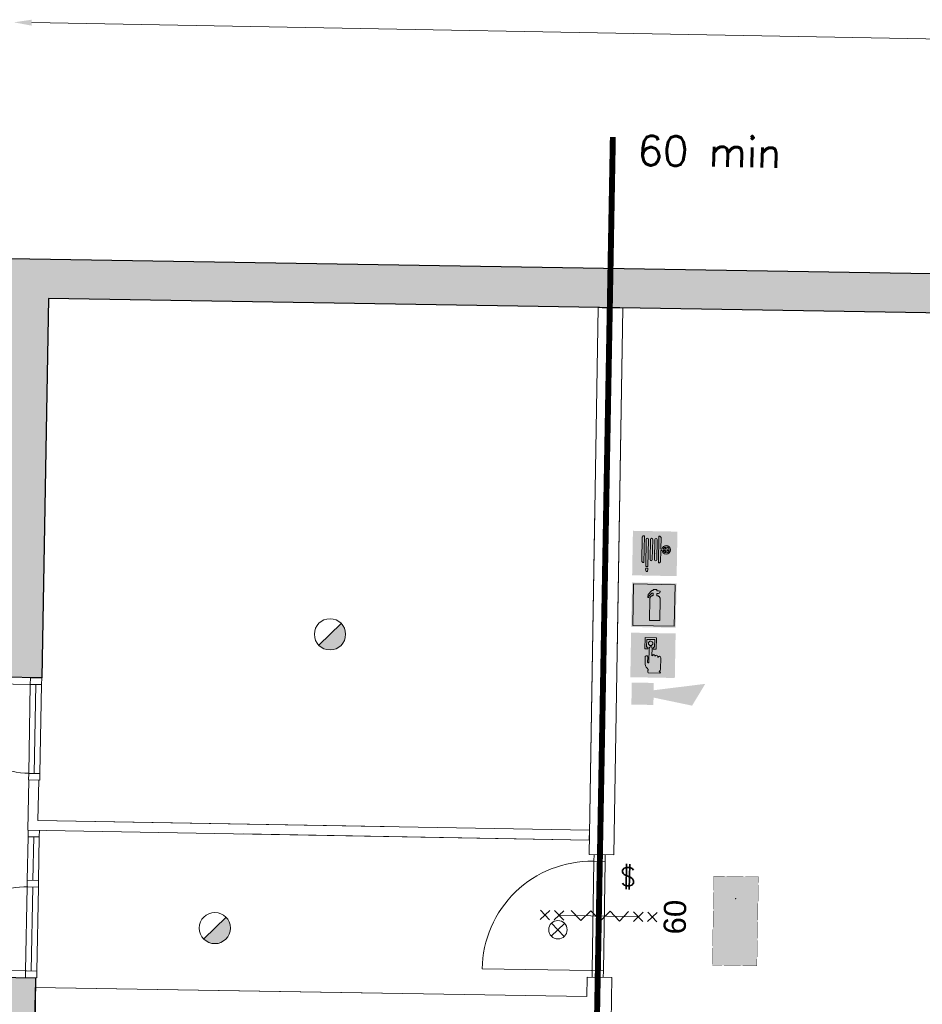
# Model space of a CAD drawing. Header units: millimetres. Extents: x -13022 to 1371524, y -38729 to 632593.
# Tile 229 of 256: x 1037166 to 1046289, y 12167 to 22120. Entities that reach past the tile are written whole.
import ezdxf

# ---------------------------------------------------------------- set-up
doc = ezdxf.new("R2010")
doc.units = ezdxf.units.MM
doc.header["$LTSCALE"] = 35
doc.set_wipeout_variables(frame=1)
doc.linetypes.add('AI9-LType1', pattern=[1.69333, 0.846665, -0.846665])
doc.linetypes.add('DASHED', pattern=[200, 100, -100])
for name, color, linetype, lineweight in [('A OPMER', 10, 'Continuous', 50), ('Al65----_beveiliging-inst', 92, 'Continuous', 9), ('B95 tekst', 7, 'Continuous', 25), ('brandveiligheid voorzieningen', 10, 'Continuous', 9)]:
    doc.layers.add(name, color=color, linetype=linetype, lineweight=lineweight)
for name, color, linetype in [('LAYER102', 1, 'Continuous'), ('LAYER111', 7, 'Continuous'), ('LAYER28', 7, 'Continuous'), ('LAYER30', 7, 'Continuous'), ('LAYER31', 7, 'Continuous'), ('LAYER32', 1, 'Continuous')]:
    doc.layers.add(name, color=color, linetype=linetype)
doc.styles.add('Algemeen', font='simplex.shx', dxfattribs={"height": 2.5})
doc.styles.get("Standard").update_dxf_attribs({"font": 'simplex.shx'})
doc.dimstyles.new('~R----C~', dxfattribs={"dimtxt": 162, "dimasz": 180, "dimexe": 0.18, "dimexo": 0.0625, "dimgap": 16.2, "dimtad": 1, "dimdec": 0, "dimzin": 0, "dimdsep": 46, "dimtxsty": 'Standard', "dimcen": 0.09, "dimse1": 1, "dimse2": 1, "dimclrd": 7, "dimadec": 0, "dimazin": 0, "dimtfac": 1, "dimtdec": 4, "dimtmove": 0, "dimatfit": 3, "dimfxl": 1, "dimtolj": 1, "dimtzin": 0, "dimlwd": 13, "dimarcsym": 0})

# ---------------------------------------------------------------- blocks, each defined once
blk = doc.blocks.new('*D141')
at = {"layer": 'Defpoints', "color": 0, "linetype": 'Continuous', "transparency": 16777216}
for p in [(1008300, 20881.2), (1084428.7, 19510.7), (1083437.1, 18951.9)]:
    blk.add_point(p, dxfattribs=at)
at = {"layer": 'LAYER102', "color": 7, "linetype": 'Continuous', "lineweight": 13, "transparency": 16777216}
blk.add_line((1084421.5, 19114.2), (1084425.4, 19330.7), dxfattribs=at)
at = {"layer": 'LAYER102', "color": 7, "linetype": 'Continuous', "transparency": 16777216}
for points in [[(1084395.4, 19331.3), (1084455.4, 19330.2), (1084428.7, 19510.7)], [(1084391.5, 19114.7), (1084451.5, 19113.6), (1084418.3, 18934.2)]]:
    blk.add_solid(points, dxfattribs=at)
at = {"layer": 'LAYER102', "color": 0, "linetype": 'Continuous', "transparency": 16777216, "insert": (1084326.3, 19224.2), "char_height": 162, "attachment_point": 5, "rotation": 88.96863}
blk.add_mtext('\\A1;577', dxfattribs=at)
blk = doc.blocks.new('*D148')
at = {"layer": 'Defpoints', "color": 0, "linetype": 'Continuous', "transparency": 16777216}
for p in [(1083478.7, 21258.7), (1037064.3, 19707), (1083437.1, 18951.9)]:
    blk.add_point(p, dxfattribs=at)
at = {"layer": 'LAYER102', "color": 7, "linetype": 'Continuous', "lineweight": 13, "transparency": 16777216}
blk.add_line((1037287.3, 22090.2), (1083298.7, 21261.9), dxfattribs=at)
at = {"layer": 'LAYER102', "color": 7, "linetype": 'Continuous', "transparency": 16777216}
for points in [[(1037287.8, 22120.2), (1037286.7, 22060.2), (1037107.3, 22093.5)], [(1083299.2, 21291.9), (1083298.2, 21231.9), (1083478.7, 21258.7)]]:
    blk.add_solid(points, dxfattribs=at)
at = {"layer": 'LAYER102', "color": 0, "linetype": 'Continuous', "transparency": 16777216, "insert": (1060294.7, 21773.2), "char_height": 162, "attachment_point": 5, "rotation": 358.96863}
blk.add_mtext('\\A1;46379', dxfattribs=at)
blk = doc.blocks.new('Brandmelder')
at = {"layer": 'brandveiligheid voorzieningen'}
blk.add_hatch(color=256, dxfattribs=at).paths.add_polyline_path([(76.62, -89.8, 0.198912), (75.85, -87.94), (72.13, -91.66, 0.668179)])
blk.add_line((72.13, -91.66), (75.85, -87.94), dxfattribs=at)
blk.add_circle((73.99, -89.8), 2.63, dxfattribs=at)
blk = doc.blocks.new('Signaalgever (akoestisch)')
at = {"layer": 'Al65----_beveiliging-inst', "color": 10, "linetype": 'Continuous'}
for points in [[(3.71, 0), (3.71, 3.71), (0, 0), (0, 3.71)], [(10.23, 0), (12.38, 3.71), (3.71, 1.24), (3.71, 2.48)]]:
    blk.add_solid(points, dxfattribs=at)
blk = doc.blocks.new('Panieksluiting')
at = {"layer": 'brandveiligheid voorzieningen', "lineweight": 0, "style": 'Algemeen'}
blk.add_text('$', height=3.09, dxfattribs=at).set_placement((158.43, -91.61))
blk = doc.blocks.new('Nevenindicator')
at = {"layer": 'Al65----_beveiliging-inst', "color": 92, "ltscale": 0.7}
for p, q in [((159.19, -81.94), (161.37, -79.75)), ((159.19, -79.75), (161.37, -81.94))]:
    blk.add_line(p, q, dxfattribs=at)
blk.add_circle((160.28, -80.84), 1.55, dxfattribs=at)
blk = doc.blocks.new('Handbrandblusser')
at = {"ltscale": 0.1}
h = blk.add_hatch(color=10, dxfattribs=at)
h.paths.add_polyline_path([(15.59, 7.19), (8.59, 7.19), (8.59, 0.19), (15.59, 0.19)])
h.paths.add_polyline_path([(11.41, 1.1), (13.13, 1.1), (13.13, 4.76), (13.13, 4.79), (13.12, 4.84), (13.11, 4.88), (13.09, 4.95), (13.06, 5), (13.03, 5.06), (12.99, 5.11), (12.95, 5.14), (12.92, 5.17), (12.85, 5.21), (12.8, 5.24), (12.76, 5.26), (12.7, 5.28), (12.64, 5.29), (12.6, 5.29), (12.54, 5.29), (12.54, 5.67), (12.81, 5.67), (13.08, 5.75), (13.08, 6.04), (12.82, 6.12), (12.54, 6.12), (12.54, 6.32), (11.94, 6.32), (11.94, 6.13), (11.75, 6.13), (11.72, 6.12), (11.68, 6.1), (11.64, 6.08), (11.59, 6.04), (11.53, 5.96), (11.44, 5.86), (11.31, 5.71), (11.15, 5.54), (11.13, 5.49), (11.11, 5.46), (11.1, 5.42), (11.09, 5.39), (11.09, 5.35), (11.08, 5.32), (11.08, 5.28), (11.08, 5.25), (11.07, 5.18), (11.07, 5.13), (11.07, 5.07), (11.07, 4.98), (11.24, 4.98), (11.26, 5.23), (11.71, 5.7), (11.94, 5.7), (11.94, 5.31), (11.92, 5.3), (11.89, 5.3), (11.85, 5.3), (11.81, 5.28), (11.76, 5.27), (11.72, 5.25), (11.69, 5.24), (11.66, 5.22), (11.63, 5.2), (11.6, 5.17), (11.58, 5.15), (11.56, 5.13), (11.53, 5.11), (11.51, 5.08), (11.5, 5.06), (11.49, 5.04), (11.47, 5.02), (11.46, 4.99), (11.45, 4.97), (11.44, 4.94), (11.43, 4.91), (11.42, 4.88), (11.41, 4.84), (11.41, 4.8), (11.41, 4.77)], flags=16)
at = {"layer": 'brandveiligheid voorzieningen', "ltscale": 0.1, "true_color": 0xffffff}
blk.add_hatch(color=7, dxfattribs=at).paths.add_polyline_path([(13.13, 4.76), (13.13, 4.79), (13.12, 4.84), (13.11, 4.88), (13.09, 4.95), (13.06, 5), (13.03, 5.06), (12.99, 5.11), (12.95, 5.14), (12.92, 5.17), (12.85, 5.21), (12.8, 5.24), (12.76, 5.26), (12.7, 5.28), (12.64, 5.29), (12.6, 5.29), (12.54, 5.29), (12.54, 5.67), (12.81, 5.67), (13.08, 5.75), (13.08, 6.04), (12.82, 6.12), (12.54, 6.12), (12.54, 6.32), (11.94, 6.32), (11.94, 6.13), (11.75, 6.13), (11.72, 6.12), (11.68, 6.1), (11.64, 6.08), (11.59, 6.04), (11.53, 5.96), (11.44, 5.86), (11.31, 5.71), (11.15, 5.54), (11.13, 5.49), (11.11, 5.46), (11.1, 5.42), (11.09, 5.39), (11.09, 5.35), (11.08, 5.32), (11.08, 5.28), (11.08, 5.25), (11.07, 5.18), (11.07, 5.13), (11.07, 5.07), (11.07, 4.98), (11.24, 4.98), (11.26, 5.23), (11.71, 5.7), (11.94, 5.7), (11.94, 5.31), (11.92, 5.3), (11.89, 5.3), (11.85, 5.3), (11.81, 5.28), (11.76, 5.27), (11.72, 5.25), (11.69, 5.24), (11.66, 5.22), (11.63, 5.2), (11.6, 5.17), (11.58, 5.15), (11.56, 5.13), (11.53, 5.11), (11.51, 5.08), (11.5, 5.06), (11.49, 5.04), (11.47, 5.02), (11.46, 4.99), (11.45, 4.97), (11.44, 4.94), (11.43, 4.91), (11.42, 4.88), (11.41, 4.84), (11.41, 4.8), (11.41, 4.77), (11.41, 1.1), (13.13, 1.1)])
at = {"color": 10, "lineweight": 5, "ltscale": 0.1}
blk.add_lwpolyline([(11.41, 1.1), (11.41, 4.77), (11.41, 4.8), (11.41, 4.84), (11.42, 4.88), (11.43, 4.91), (11.44, 4.94), (11.45, 4.97), (11.46, 4.99), (11.47, 5.02), (11.49, 5.04), (11.5, 5.06), (11.51, 5.08), (11.53, 5.11), (11.56, 5.13), (11.58, 5.15), (11.6, 5.17), (11.63, 5.2), (11.66, 5.22), (11.69, 5.24), (11.72, 5.25), (11.76, 5.27), (11.81, 5.28), (11.85, 5.3), (11.89, 5.3), (11.92, 5.3), (11.94, 5.31), (11.94, 5.7), (11.71, 5.7), (11.26, 5.23), (11.24, 4.98), (11.07, 4.98), (11.07, 5.07), (11.07, 5.13), (11.07, 5.18), (11.08, 5.25), (11.08, 5.28), (11.08, 5.32), (11.09, 5.35), (11.09, 5.39), (11.1, 5.42), (11.11, 5.46), (11.13, 5.49), (11.15, 5.54), (11.31, 5.71), (11.44, 5.86), (11.53, 5.96), (11.59, 6.04), (11.64, 6.08), (11.68, 6.1), (11.72, 6.12), (11.75, 6.13), (11.94, 6.13), (11.94, 6.32), (12.54, 6.32), (12.54, 6.12), (12.82, 6.12), (13.08, 6.04), (13.08, 5.75), (12.81, 5.67), (12.54, 5.67), (12.54, 5.29), (12.6, 5.29), (12.64, 5.29), (12.7, 5.28), (12.76, 5.26), (12.8, 5.24), (12.85, 5.21), (12.92, 5.17), (12.95, 5.14), (12.99, 5.11), (13.03, 5.06), (13.06, 5), (13.09, 4.95), (13.11, 4.88), (13.12, 4.84), (13.13, 4.79), (13.13, 4.76), (13.13, 1.1), (11.41, 1.1)], dxfattribs=at)
at = {"layer": 'Al65----_beveiliging-inst', "color": 7, "true_color": 0xffffff}
blk.add_solid([(8.34, -0.06), (15.84, -0.06), (8.34, 7.44), (15.84, 7.44)], dxfattribs=at)
at = {"layer": 'brandveiligheid voorzieningen', "color": 10, "ltscale": 0.1}
blk.add_lwpolyline([(8.59, 0.19), (15.59, 0.19), (15.59, 7.19), (8.59, 7.19)], close=True, dxfattribs=at)
blk = doc.blocks.new('Brandslanghaspel')
at = {"layer": 'brandveiligheid voorzieningen', "true_color": 0xffffff}
h = blk.add_hatch(color=7, dxfattribs=at)
h.paths.add_polyline_path([(-1.8131, 2.183), (-1.9809, 2.183), (-2.1753, 2.364), (-2.1753, 6.484), (-1.9926, 6.664), (-1.8131, 6.664)])
edge = h.paths.add_edge_path()
edge.add_arc((0.1717, 6.0972), 0.1929, 92.01096, 177.98904)
edge.add_line((-0.0211, 6.104), (-0.0214, 6.104))
edge.add_line((-0.0214, 6.104), (-0.0214, 2.702))
edge.add_line((-0.0214, 2.702), (-0.0211, 2.702))
edge.add_arc((0.1723, 2.7114), 0.1936, 182.797634, 267.821774)
edge.add_arc((0.1573, 2.7114), 0.1935, 272.254329, 357.218746)
edge.add_line((0.3506, 2.702), (0.3515, 2.702))
edge.add_line((0.3515, 2.702), (0.3515, 6.104))
edge.add_line((0.3515, 6.104), (0.3506, 6.104))
edge.add_arc((0.1577, 6.0971), 0.193, 2.044103, 87.86341)
edge = h.paths.add_edge_path()
edge.add_arc((-0.5787, 6.0971), 0.1931, 92.060571, 177.939429)
edge.add_line((-0.7716, 6.104), (-0.772, 6.104))
edge.add_line((-0.772, 6.104), (-0.772, 2.702))
edge.add_line((-0.772, 2.702), (-0.7716, 2.702))
edge.add_arc((-0.5779, 2.7118), 0.194, 182.897198, 267.72221)
edge.add_arc((-0.5933, 2.7119), 0.194, 272.272353, 357.077445)
edge.add_line((-0.3995, 2.702), (-0.3992, 2.702))
edge.add_line((-0.3992, 2.702), (-0.3992, 6.104))
edge.add_line((-0.3992, 6.104), (-0.3995, 6.104))
edge.add_arc((-0.5926, 6.0969), 0.1933, 2.115671, 87.915125)
edge = h.paths.add_edge_path()
edge.add_arc((-1.2963, 6.0968), 0.1933, 91.999029, 177.877887)
edge.add_line((-1.4894, 6.104), (-1.4894, 1.535))
edge.add_line((-1.4894, 1.535), (-1.1166, 1.535))
edge.add_line((-1.1166, 1.535), (-1.1166, 6.104))
edge.add_line((-1.1166, 6.104), (-1.1173, 6.104))
edge.add_arc((-1.3103, 6.097), 0.1931, 2.063956, 87.843556)
h.paths.add_polyline_path([(-1.1151, 1.102), (-1.1833, 0.701), (-1.4224, 0.701), (-1.4903, 1.105), (-1.4903, 1.263), (-1.1151, 1.263)])
edge = h.paths.add_edge_path()
edge.add_line((1.0007, 4.4891), (1.0007, 6.484))
edge.add_line((1.0007, 6.484), (0.8176, 6.664))
edge.add_line((0.8176, 6.664), (0.6385, 6.664))
edge.add_line((0.6385, 6.664), (0.6385, 2.183))
edge.add_line((0.6385, 2.183), (0.8062, 2.183))
edge.add_line((0.8062, 2.183), (1.0007, 2.364))
edge.add_line((1.0007, 2.364), (1.0007, 4.285))
edge.add_line((1.0007, 4.285), (1.2228, 4.285))
edge.add_arc((1.8866, 4.3396), 0.666, 184.705084, 271.930478)
edge.add_arc((1.8807, 4.4237), 0.7502, 272.163802, 357.883832)
edge.add_arc((1.8818, 4.3683), 0.7492, 2.116162, 87.915616)
edge.add_arc((1.9315, 4.3762), 0.7412, 91.743139, 171.242832)
edge.add_arc((1.0182, -221.511), 226, 89.954163, 90.004437)
edge = h.paths.add_edge_path(flags=16)
edge.add_line((1.8026, 4.285), (1.8026, 3.9))
edge.add_arc((1.921, 4.4072), 0.5208, 193.569519, 256.860438, ccw=False)
edge.add_line((1.4147, 4.285), (1.8026, 4.285))
edge = h.paths.add_edge_path(flags=16)
edge.add_line((1.8026, 4.891), (1.8026, 4.489))
edge.add_line((1.8026, 4.489), (1.4112, 4.489))
edge.add_arc((1.9212, 4.384), 0.5207, 103.167599, 168.363278, ccw=False)
edge = h.paths.add_edge_path(flags=16)
edge.add_arc((1.8987, 4.3853), 0.5189, 11.524706, 78.048247)
edge.add_line((2.0062, 4.893), (2.0062, 4.489))
edge.add_line((2.0062, 4.489), (2.4072, 4.489))
edge = h.paths.add_edge_path(flags=16)
edge.add_arc((1.8971, 4.4077), 0.5212, 282.079218, 346.387144)
edge.add_line((2.4037, 4.285), (2.0062, 4.285))
edge.add_line((2.0062, 4.285), (2.0062, 3.898))
at = {"layer": 'Al65----_beveiliging-inst', "color": 7, "true_color": 0xffffff}
blk.add_solid([(-3.75, 0), (3.75, 0), (-3.75, 7.5), (3.75, 7.5)], dxfattribs=at)
blk.add_solid([(-3.75, 0), (3.75, 0), (-3.75, 7.5), (3.75, 7.5)], dxfattribs=at)
at = {"layer": 'Al65----_beveiliging-inst', "color": 10}
blk.add_solid([(-3.5, 0.25), (3.5, 0.25), (-3.5, 7.25), (3.5, 7.25)], dxfattribs=at)
at = {"layer": 'brandveiligheid voorzieningen', "color": 7, "true_color": 0xffffff}
for points in [[(-2.1753, 6.484), (-1.9926, 6.664)], [(-1.9926, 6.664), (-1.8131, 6.664)], [(-1.8131, 6.664), (-1.8131, 2.183)], [(0.8176, 6.664), (0.6385, 6.664)], [(0.6385, 6.664), (0.6385, 2.183)], [(1.0007, 6.484), (0.8176, 6.664)], [(-2.1753, 2.364), (-2.1753, 6.484)], [(-1.4894, 6.104), (-1.4894, 1.535)], [(-1.1166, 6.104), (-1.1173, 6.104)], [(-1.1166, 1.535), (-1.1166, 6.104)], [(-0.7716, 6.104), (-0.772, 6.104)], [(-0.772, 6.104), (-0.772, 2.702)], [(-0.3992, 6.104), (-0.3995, 6.104)], [(-0.3992, 2.702), (-0.3992, 6.104)], [(-0.0211, 6.104), (-0.0214, 6.104)], [(-0.0214, 6.104), (-0.0214, 2.702)], [(0.3515, 6.104), (0.3506, 6.104)], [(0.3515, 2.702), (0.3515, 6.104)], [(1.0007, 4.4891), (1.0007, 6.484)], [(1.0007, 2.364), (1.0007, 4.285)], [(1.0007, 4.285), (1.2228, 4.285)], [(1.8026, 4.489), (1.4112, 4.489)], [(1.4147, 4.285), (1.8026, 4.285)], [(1.8026, 4.891), (1.8026, 4.489)], [(1.8026, 4.285), (1.8026, 3.9)], [(2.0062, 4.489), (2.0062, 4.893)], [(2.4072, 4.489), (2.0062, 4.489)], [(2.0062, 3.898), (2.0062, 4.285)], [(2.0062, 4.285), (2.4037, 4.285)], [(-1.9809, 2.183), (-2.1753, 2.364)], [(-1.8131, 2.183), (-1.9809, 2.183)], [(-0.772, 2.702), (-0.7716, 2.702)], [(-0.3995, 2.702), (-0.3992, 2.702)], [(-0.0214, 2.702), (-0.0211, 2.702)], [(0.3506, 2.702), (0.3515, 2.702)], [(0.6385, 2.183), (0.8062, 2.183)], [(0.8062, 2.183), (1.0007, 2.364)], [(-1.4903, 1.105), (-1.4903, 1.263)], [(-1.4903, 1.263), (-1.1151, 1.263)], [(-1.4224, 0.701), (-1.4903, 1.105)], [(-1.4894, 1.535), (-1.1166, 1.535)], [(-1.1833, 0.701), (-1.4224, 0.701)], [(-1.1151, 1.102), (-1.1833, 0.701)], [(-1.1151, 1.263), (-1.1151, 1.102)]]:
    blk.add_lwpolyline(points, dxfattribs=at)
for points in [[(-1.303, 6.29, 0.3933), (-1.4894, 6.104)], [(-1.1173, 6.104, 0.3928), (-1.303, 6.29)], [(-0.5856, 6.29, 0.3933), (-0.7716, 6.104)], [(-0.3995, 6.104, 0.3929), (-0.5856, 6.29)], [(0.1649, 6.29, 0.3938), (-0.0211, 6.104)], [(0.3506, 6.104, 0.393), (0.1649, 6.29)], [(1.909, 5.117, 0.3615), (1.199, 4.489)], [(2.6304, 4.396, 0.3929), (1.909, 5.117)], [(1.199, 4.489, 0.00021936), (1.0007, 4.4891)], [(1.2228, 4.285, 0.4001), (1.909, 3.674)], [(1.4112, 4.489, -0.2924), (1.8026, 4.891)], [(1.8026, 3.9, -0.2834), (1.4147, 4.285)], [(1.909, 3.674, 0.3925), (2.6304, 4.396)], [(2.0062, 4.893, -0.2987), (2.4072, 4.489)], [(2.4037, 4.285, -0.2882), (2.0062, 3.898)], [(-0.7716, 2.702, 0.388), (-0.5856, 2.518)], [(-0.5856, 2.518, 0.3879), (-0.3995, 2.702)], [(-0.0211, 2.702, 0.389), (0.1649, 2.518)], [(0.1649, 2.518, 0.3887), (0.3506, 2.702)]]:
    blk.add_lwpolyline(points, format="xyb", dxfattribs=at)
blk.add_point((0, 3.75), dxfattribs=at)
blk = doc.blocks.new('Handbrandmelder')
at = {"layer": 'brandveiligheid voorzieningen', "true_color": 0xffffff}
h = blk.add_hatch(color=7, dxfattribs=at)
h.paths.add_polyline_path([(-1.3623, 6.704), (-1.3623, 4.818), (-0.8616, 4.818), (-0.8616, 5.105), (-1.0867, 5.105), (-1.0867, 6.416), (0.2412, 6.416), (0.2412, 5.105), (0.0423, 5.105), (0.0423, 4.818), (0.5292, 4.818), (0.5292, 6.704)])
edge = h.paths.add_edge_path()
edge.add_line((-0.7744, 0.795), (1.2172, 0.795))
edge.add_arc((1.1848, 0.9151), 0.1244, 285.097845, 344.573813)
edge.add_arc((1.1955, 0.8747), 0.1095, 3.814851, 78.556999)
edge.add_arc((1.2155, 1.0811), 0.0991, 186.406081, 271.011898, ccw=False)
edge.add_arc((0.8951, 1.4295), 0.4225, 301.679206, 358.707701)
edge.add_line((1.3175, 1.42), (1.3175, 3.356))
edge.add_arc((1.0815, 3.3696), 0.2364, 356.700991, 450.505791)
edge.add_arc((1.0751, 3.3423), 0.2637, 89.061593, 168.70314)
edge.add_line((0.8165, 3.394), (0.8165, 3.518))
edge.add_arc((0.5556, 3.5071), 0.2611, 2.39047, 87.792584)
edge.add_arc((0.5705, 3.5064), 0.2616, 91.041001, 151.564737)
edge.add_line((0.3404, 3.631), (0.3404, 3.643))
edge.add_arc((0.0798, 3.6324), 0.2608, 2.337798, 87.799547)
edge.add_arc((0.0991, 3.6332), 0.26, 92.052962, 177.832561)
edge.add_line((-0.1607, 3.643), (-0.1607, 4.967))
edge.add_arc((-0.411, 4.968), 0.2503, 359.76141, 447.144807)
edge.add_arc((-0.3888, 4.9577), 0.2605, 92.124608, 177.943914)
edge.add_line((-0.6492, 4.967), (-0.6492, 2.557))
edge.add_arc((-0.7221, 2.5577), 0.0729, 299.050174, 359.424387, ccw=False)
edge.add_line((-0.6867, 2.494), (-0.7618, 2.457))
edge.add_line((-0.7618, 2.457), (-0.7868, 2.457))
edge.add_line((-0.7868, 2.457), (-0.8745, 2.569))
edge.add_line((-0.8745, 2.569), (-0.8745, 3.419))
edge.add_arc((-1.0861, 3.4433), 0.213, 353.435435, 446.970057)
edge.add_arc((-1.078, 3.4209), 0.2351, 89.220046, 180.466534)
edge.add_line((-1.3131, 3.419), (-1.3131, 2.282))
edge.add_line((-1.3131, 2.282), (-1.3131, 2.219))
edge.add_arc((0.9801, 3.0528), 2.4401, 199.980806, 224.025181)
edge.add_arc((-28.5646, 4.7292), 27.994, 352.668719, 353.081248, ccw=False)
edge.add_arc((-0.073, 1.0253), 0.7382, 169.723152, 198.178085)
edge = h.paths.add_edge_path(flags=17)
edge.add_arc((-0.4353, 5.7799), 0.3921, 271.833261, 357.970029)
edge.add_arc((-0.4345, 5.7425), 0.3917, 3.443844, 88.288775)
edge.add_arc((-0.4184, 5.7498), 0.3842, 90.654144, 177.583048)
edge.add_arc((-0.4087, 5.7816), 0.3939, 182.273303, 267.953611)
at = {"layer": 'Al65----_beveiliging-inst', "color": 7, "true_color": 0xffffff}
blk.add_solid([(-3.75, 0), (3.75, 0), (-3.75, 7.5), (3.75, 7.5)], dxfattribs=at)
at = {"layer": 'Al65----_beveiliging-inst', "color": 10}
blk.add_solid([(-3.5, 0.25), (3.5, 0.25), (-3.5, 7.25), (3.5, 7.25)], dxfattribs=at)
at = {"layer": 'brandveiligheid voorzieningen', "color": 7, "true_color": 0xffffff}
for points in [[(-1.3623, 6.704), (-1.3623, 4.818)], [(0.5292, 6.704), (-1.3623, 6.704)], [(0.5292, 4.818), (0.5292, 6.704)], [(-1.0867, 5.105), (-1.0867, 6.416)], [(-1.0867, 6.416), (0.2412, 6.416)], [(-0.8616, 5.105), (-1.0867, 5.105)], [(-0.8616, 4.818), (-0.8616, 5.105)], [(0.2412, 5.105), (0.0423, 5.105)], [(0.0423, 5.105), (0.0423, 4.818)], [(0.2412, 6.416), (0.2412, 5.105)], [(-1.3623, 4.818), (-0.8616, 4.818)], [(-1.3131, 3.419), (-1.3131, 2.282)], [(-0.8745, 2.569), (-0.8745, 3.419)], [(-0.6492, 4.967), (-0.6492, 2.557)], [(-0.1607, 3.643), (-0.1607, 4.967)], [(0.0423, 4.818), (0.5292, 4.818)], [(0.3404, 3.631), (0.3404, 3.643)], [(0.8165, 3.394), (0.8165, 3.518)], [(1.3175, 1.42), (1.3175, 3.356)], [(-1.3131, 2.282), (-1.3131, 2.219)], [(-0.7868, 2.457), (-0.8745, 2.569)], [(-0.7618, 2.457), (-0.7868, 2.457)], [(-0.6867, 2.494), (-0.7618, 2.457)], [(-0.7744, 0.795), (1.2172, 0.795)]]:
    blk.add_lwpolyline(points, dxfattribs=at)
for points in [[(-0.8023, 5.766, -0.3986), (-0.4228, 6.134)], [(-0.4228, 5.388, -0.3923), (-0.8023, 5.766)], [(-0.3985, 5.218, 0.393), (-0.6492, 4.967)], [(-0.4228, 6.134, -0.3881), (-0.0435, 5.766)], [(-0.0435, 5.766, -0.3946), (-0.4228, 5.388)], [(-0.1607, 4.967, 0.4009), (-0.3985, 5.218)], [(-1.0748, 3.656, 0.4206), (-1.3131, 3.419)], [(-0.8745, 3.419, 0.4324), (-1.0748, 3.656)], [(0.0898, 3.893, 0.3928), (-0.1607, 3.643)], [(0.3404, 3.643, 0.3912), (0.0898, 3.893)], [(0.5657, 3.768, 0.2704), (0.3404, 3.631)], [(0.8165, 3.518, 0.3909), (0.5657, 3.768)], [(1.0794, 3.606, 0.3622), (0.8165, 3.394)], [(1.3175, 3.356, 0.4338), (1.0794, 3.606)], [(-1.3131, 2.219, 0.1053), (-0.7744, 1.357)], [(-0.6492, 2.557, -0.2697), (-0.6867, 2.494)], [(-0.7994, 1.157, 0.1248), (-0.7744, 0.795)], [(-0.7744, 1.357, -0.0018), (-0.7994, 1.157)], [(1.117, 1.07, 0.2541), (1.3175, 1.42)], [(1.2172, 0.982, -0.3869), (1.117, 1.07)], [(1.3047, 0.882, 0.3382), (1.2172, 0.982)], [(1.2172, 0.795, 0.2655), (1.3047, 0.882)]]:
    blk.add_lwpolyline(points, format="xyb", dxfattribs=at)
blk.add_point((0, 3.75), dxfattribs=at)
blk = doc.blocks.new('Vluchtrichting rechtdoor of naar beneden')
at = {"layer": 'Al65----_beveiliging-inst', "linetype": 'Continuous', "true_color": 0xffffff}
h = blk.add_hatch(color=7, dxfattribs=at)
edge = h.paths.add_edge_path()
edge.add_arc((-2.1449, 5.962), 0.7575, 92.128042, 178.185477)
edge.add_arc((-2.1628, 5.9872), 0.7392, 180.090101, 191.562583)
edge.add_line((-2.887, 5.839), (-4.652, 5.839))
edge.add_line((-4.652, 5.839), (-5.698, 4.787))
edge.add_line((-5.698, 4.787), (-5.285, 4.372))
edge.add_line((-5.285, 4.372), (-4.41, 5.253))
edge.add_line((-4.41, 5.253), (-3.544, 5.253))
edge.add_line((-3.544, 5.253), (-5.527, 3.346))
edge.add_line((-5.527, 3.346), (-6.694, 3.346))
edge.add_line((-6.694, 3.346), (-6.694, 2.613))
edge.add_line((-6.694, 2.613), (-4.496, 2.613))
edge.add_line((-4.496, 2.613), (-4.136, 2.974))
edge.add_line((-4.136, 2.974), (-3.193, 2.026))
edge.add_line((-3.193, 2.026), (-3.193, 0.852))
edge.add_line((-3.193, 0.852), (-2.464, 0.852))
edge.add_line((-2.464, 0.852), (-2.464, 2.33))
edge.add_line((-2.464, 2.33), (-3.621, 3.493))
edge.add_line((-3.621, 3.493), (-3.192, 3.923))
edge.add_line((-3.192, 3.923), (-2.428, 3.154))
edge.add_line((-2.428, 3.154), (-2.033, 3.552))
edge.add_line((-2.033, 3.552), (-2.797, 4.321))
edge.add_line((-2.797, 4.321), (-2.317, 4.803))
edge.add_line((-2.317, 4.803), (-2.317, 5.267))
edge.add_line((-2.317, 5.267), (-2.173, 5.253))
edge.add_arc((-2.2013, 6.0112), 0.7587, 272.13837, 358.096609)
edge.add_arc((-2.2036, 5.9585), 0.7611, 2.072152, 87.692869)
for points in [[(1.1805, 2.889), (1.1805, 5.804), (0.5775, 5.804), (0.5775, 2.889), (-0.571, 2.889), (0.879, 1.421), (2.334, 2.889)], [(3.808, 1.106), (6.433, 1.106), (6.433, 6.344), (3.808, 6.344)]]:
    blk.add_hatch(color=7, dxfattribs=at).paths.add_polyline_path(points)
at = {"layer": 'Al65----_beveiliging-inst', "color": 7, "true_color": 0xffffff, "const_width": 0.05}
blk.add_lwpolyline([(-7.5, 0), (7.5, 0), (7.5, 7.5), (-7.5, 7.5)], close=True, dxfattribs=at)
at = {"layer": 'Al65----_beveiliging-inst', "color": 255}
blk.add_point((3.75, 3.75), dxfattribs=at)
at = {"layer": 'Al65----_beveiliging-inst', "color": 7, "true_color": 0xffffff}
blk.add_solid([(-7.5, 0), (7.5, 0), (-7.5, 7.5), (7.5, 7.5)], dxfattribs=at)
at = {"layer": 'Al65----_beveiliging-inst', "color": 92}
blk.add_solid([(-7.25, 0.25), (7.25, 0.25), (-7.25, 7.25), (7.25, 7.25)], dxfattribs=at)

msp = doc.modelspace()

# ---------------------------------------------------------------- linework, layer by layer
at = {"layer": 'LAYER30', "color": 7, "linetype": 'Continuous', "lineweight": 18}
for points in [[(1037388.134, 15466.473), (1037386.928, 15399.483), (1037272.947, 15401.535), (1037274.153, 15468.525)], [(1037370.728, 14499.629), (1037369.522, 14432.64), (1037255.541, 14434.692), (1037256.747, 14501.681)], [(1037365.411, 13926.46), (1037364.205, 13859.471), (1037250.223, 13861.523), (1037251.429, 13928.512)], [(1042969.75, 13613.642), (1042970.831, 13680.633), (1043084.816, 13678.769), (1043083.735, 13611.777)], [(1037356.29, 13419.824), (1037355.084, 13352.834), (1037241.102, 13354.886), (1037242.308, 13421.876)], [(1037356.29, 13419.824), (1037355.084, 13352.834), (1037241.102, 13354.886), (1037242.308, 13421.876)], [(1037339.784, 12502.972), (1037338.578, 12435.983), (1037224.596, 12438.035), (1037225.802, 12505.024)], [(1042950.574, 12440.797), (1042951.655, 12507.789), (1043065.64, 12505.924), (1043064.559, 12438.933)]]:
    msp.add_lwpolyline(points, close=True, dxfattribs=at)
for points in [[(1037272.947, 15401.535), (1037256.747, 14501.681)], [(1037329.937, 15400.509), (1037313.738, 14500.655)], [(1037386.928, 15399.483), (1037370.728, 14499.629)], [(1037250.223, 13861.523), (1037242.308, 13421.876)], [(1037307.214, 13860.497), (1037299.299, 13420.85)], [(1037364.205, 13859.471), (1037356.29, 13419.824)], [(1042951.655, 12507.789), (1042969.75, 13613.642)], [(1043008.647, 12506.856), (1043026.743, 13612.71)], [(1043065.64, 12505.924), (1043083.735, 13611.777)], [(1037241.102, 13354.886), (1037225.802, 12505.024)], [(1037298.093, 13353.86), (1037282.793, 12503.998)], [(1037355.084, 13352.834), (1037339.784, 12502.972)], [(1042523.506, 13116.254), (1042426.669, 13022.849)], [(1042521.794, 13021.136), (1042428.381, 13117.966)], [(1042666.171, 13113.685), (1042569.349, 13020.28)], [(1042664.458, 13018.568), (1042571.061, 13115.398)], [(1042617.76, 13066.983), (1043417.63, 13052.583)], [(1042738.64, 13114.815), (1042836.824, 13013.031), (1042938.608, 13111.215), (1043036.792, 13009.431), (1043133.576, 13107.705), (1043226.761, 13006.011), (1043318.546, 13104.375)], [(1043369.219, 13005.88), (1043466.057, 13099.285)], [(1043370.932, 13100.998), (1043464.329, 13004.168)], [(1043511.899, 13003.312), (1043608.721, 13096.717)], [(1043513.612, 13098.429), (1043607.009, 13001.6)]]:
    msp.add_lwpolyline(points, dxfattribs=at)
at = {"layer": 'LAYER31', "color": 7, "linetype": 'Continuous', "lineweight": 18}
for points in [[(1037278.696, 15401.432), (1036379.591, 15417.618, 0.41421361), (1037262.51, 14502.359)], [(1042945.593, 12507.89), (1041840.052, 12525.98, -0.41421361), (1042963.684, 13613.478)], [(1037234.301, 12504.871), (1036384.376, 12520.172, -0.41421361), (1037249.602, 13354.827)]]:
    msp.add_lwpolyline(points, format="xyb", dxfattribs=at)

# ---------------------------------------------------------------- block references
at = {"ltscale": 0.1, "xscale": 60, "yscale": 60, "zscale": 60, "rotation": 358.9686325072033}
for name, p in [('Handbrandblusser', (1042846.389, 15994.149)), ('Signaalgever (akoestisch)', (1043348.37, 15197.237))]:
    msp.add_blockref(name, p, dxfattribs=at)
at = {"layer": 'A OPMER', "ltscale": 0.1, "xscale": 60, "yscale": 60, "zscale": 60}
for name, p, rotation in [('Brandslanghaspel', (1043580.895, 16499.533), 358.9686325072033), ('Vluchtrichting rechtdoor of naar beneden', (1044624.572, 13004.916), 88.96863250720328)]:
    msp.add_blockref(name, p, dxfattribs=dict(at, rotation=rotation))
at = {"layer": 'Al65----_beveiliging-inst', "xscale": 60, "yscale": 60, "zscale": 60, "rotation": 358.9686325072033}
for name, p in [('Brandmelder', (1035960.692, 21374.435)), ('Handbrandmelder', (1043562.357, 15469.821)), ('Panieksluiting', (1033827.293, 19032.997)), ('Brandmelder', (1034797.274, 18405.046)), ('Nevenindicator', (1033077.672, 17943.417))]:
    msp.add_blockref(name, p, dxfattribs=at)

# ---------------------------------------------------------------- texts
at = {"layer": 'B95 tekst', "style": 'Algemeen'}
msp.add_text('60 min', height=300, rotation=358.9686325, dxfattribs=at).set_placement((1043408.511, 20649.544))
at = {"layer": 'LAYER102', "color": 7, "linetype": 'Continuous', "lineweight": 0, "insert": (1159390.365, 19276.736), "char_height": 162, "attachment_point": 7, "rotation": 358.9686325, "line_spacing_factor": 1.333333}
msp.add_mtext('\\pi-742.15;{\\fArial|b0|i0|c0|p34;verkeersruimte\\P\\pi-390.58;13,8 m2}', dxfattribs=at)
at = {"layer": 'LAYER32', "color": 7, "linetype": 'Continuous', "lineweight": 0, "insert": (1043900.492, 12871.987), "char_height": 225, "attachment_point": 7, "rotation": 88.9686325, "line_spacing_factor": 1.333333}
msp.add_mtext('{\\fArial|b0|i0|c12|p0;60}', dxfattribs=at)

# ---------------------------------------------------------------- wipeouts: each hides what was drawn before it
at = {"linetype": 'Continuous'}
msp.add_wipeout([(1037319.056, 12087.7), (1037323.118, 12337.667), (1042897.195, 12246.633), (1043142.85, 11992.584)], dxfattribs=at).dxf.layer = 'LAYER111'

# ---------------------------------------------------------------- next in the draw order: linework, layer by layer
at = {"layer": 'LAYER102', "color": 7, "linetype": 'Continuous', "lineweight": 18}
for points in [[(1037319.056, 12087.7), (1037323.118, 12337.667)], [(1037323.118, 12337.667), (1042897.195, 12246.633)]]:
    msp.add_lwpolyline(points, dxfattribs=at)
at = {"layer": 'LAYER102', "color": 7, "linetype": 'DASHED', "lineweight": 18}
msp.add_lwpolyline([(1037319.056, 12087.7), (1037323.118, 12337.667)], dxfattribs=at)

# ---------------------------------------------------------------- next in the draw order: wipeouts: each hides what was drawn before it
at = {"linetype": 'Continuous'}
msp.add_wipeout([(1037258.165, 14434.645), (1037358.149, 14432.845), (1037350.838, 14026.739), (1037249.054, 13928.555)], dxfattribs=at).dxf.layer = 'LAYER111'

# ---------------------------------------------------------------- next in the draw order: linework, layer by layer
at = {"layer": 'LAYER102', "color": 7, "linetype": 'Continuous', "lineweight": 18}
for points in [[(1037249.054, 13928.555), (1037258.165, 14434.645)], [(1037258.165, 14434.645), (1037358.149, 14432.845)], [(1037358.149, 14432.845), (1037350.838, 14026.739)]]:
    msp.add_lwpolyline(points, dxfattribs=at)
at = {"layer": 'LAYER102', "color": 7, "linetype": 'DASHED', "lineweight": 18}
msp.add_lwpolyline([(1037258.165, 14434.645), (1037358.149, 14432.845)], dxfattribs=at)

# ---------------------------------------------------------------- next in the draw order: wipeouts: each hides what was drawn before it
at = {"linetype": 'Continuous'}
msp.add_wipeout([(1043142.85, 11992.584), (1042897.195, 12246.633), (1042900.582, 12441.728), (1043150.545, 12437.4)], dxfattribs=at).dxf.layer = 'LAYER111'

# ---------------------------------------------------------------- next in the draw order: hatches: boundary and pattern name
at = {"layer": 'LAYER111', "linetype": 'Continuous', "lineweight": 5}
msp.add_hatch(color=254, dxfattribs=at).paths.add_polyline_path([(1036857.488, 7501.249), (1036924.801, 12441.682), (1037324.768, 12436.232), (1037263.927, 7893.497), (1082844.459, 7158.61), (1082918.802, 11708.29), (1083318.742, 11701.371), (1083237.902, 6752.603)], flags=0)

# ---------------------------------------------------------------- next in the draw order: linework, layer by layer
at = {"layer": 'LAYER102', "color": 7, "linetype": 'Continuous', "lineweight": 18}
for points in [[(1042897.195, 12246.633), (1042900.582, 12441.728)], [(1042900.582, 12441.728), (1043150.545, 12437.4)], [(1043150.545, 12437.4), (1043142.85, 11992.584)]]:
    msp.add_lwpolyline(points, dxfattribs=at)
at = {"layer": 'LAYER102', "color": 7, "linetype": 'DASHED', "lineweight": 18}
for points in [[(1042897.195, 12246.633), (1042900.582, 12441.728)], [(1042900.582, 12441.728), (1043150.545, 12437.4)], [(1043150.545, 12437.4), (1043142.85, 11992.584)], [(1037323.118, 12337.667), (1042897.195, 12246.633)]]:
    msp.add_lwpolyline(points, dxfattribs=at)
at = {"layer": 'LAYER28', "color": 7, "linetype": 'Continuous', "lineweight": 25}
msp.add_lwpolyline([(1036857.488, 7501.249), (1036924.801, 12441.682), (1037324.768, 12436.232), (1037263.927, 7893.497), (1082844.459, 7158.61), (1082918.802, 11708.29), (1083318.742, 11701.371), (1083237.902, 6752.603)], close=True, dxfattribs=at)

# ---------------------------------------------------------------- next in the draw order: wipeouts: each hides what was drawn before it
at = {"linetype": 'Continuous'}
msp.add_wipeout([(1037249.054, 13928.555), (1037350.838, 14026.739), (1042924.623, 13926.396), (1042922.823, 13826.412)], dxfattribs=at).dxf.layer = 'LAYER111'

# ---------------------------------------------------------------- next in the draw order: linework, layer by layer
at = {"layer": 'LAYER102', "color": 7, "linetype": 'DASHED', "lineweight": 18}
for points in [[(1037249.054, 13928.555), (1037258.165, 14434.645)], [(1037358.149, 14432.845), (1037350.838, 14026.739)]]:
    msp.add_lwpolyline(points, dxfattribs=at)
at = {"layer": 'LAYER102', "color": 7, "linetype": 'Continuous', "lineweight": 18}
for points in [[(1037350.838, 14026.739), (1042924.623, 13926.396)], [(1042922.823, 13826.412), (1037249.054, 13928.555)], [(1042924.623, 13926.396), (1042922.823, 13826.412)]]:
    msp.add_lwpolyline(points, dxfattribs=at)

# ---------------------------------------------------------------- next in the draw order: wipeouts: each hides what was drawn before it
at = {"linetype": 'Continuous'}
msp.add_wipeout([(1043170.805, 13677.377), (1042920.838, 13681.455), (1043010.987, 19209.799), (1043260.954, 19205.728)], dxfattribs=at).dxf.layer = 'LAYER111'

# ---------------------------------------------------------------- next in the draw order: hatches: boundary and pattern name
at = {"layer": 'LAYER111', "linetype": 'Continuous', "lineweight": 5}
msp.add_hatch(color=254, dxfattribs=at).paths.add_polyline_path([(1037388.073, 15466.552), (1036987.884, 15473.522), (1037064.348, 19706.988), (1083437.143, 18951.852), (1083338.999, 12941.208), (1082938.997, 12948.128), (1083030.642, 18556.152), (1037457.095, 19300.524)], flags=0)

# ---------------------------------------------------------------- next in the draw order: linework, layer by layer
at = {"layer": 'Al65----_beveiliging-inst', "color": 92, "linetype": 'AI9-LType1', "lineweight": 0, "ltscale": 0.1, "const_width": 60, "flags": 128}
msp.add_lwpolyline([(1043161.141, 20935.016), (1042902.616, 6574.659)], dxfattribs=at)
at = {"layer": 'LAYER102', "color": 7, "linetype": 'Continuous', "lineweight": 18}
msp.add_lwpolyline([(1043170.805, 13677.377), (1042920.838, 13681.455), (1043010.987, 19209.799), (1043260.954, 19205.728)], close=True, dxfattribs=at)
at = {"layer": 'LAYER102', "color": 7, "linetype": 'DASHED', "lineweight": 18}
msp.add_lwpolyline([(1043170.805, 13677.377), (1042920.838, 13681.455), (1043010.987, 19209.799), (1043260.954, 19205.728)], close=True, dxfattribs=at)
for points in [[(1037350.838, 14026.739), (1042924.623, 13926.396)], [(1042922.823, 13826.412), (1037249.054, 13928.555)], [(1042924.623, 13926.396), (1042922.823, 13826.412)]]:
    msp.add_lwpolyline(points, dxfattribs=at)
at = {"layer": 'LAYER28', "color": 7, "linetype": 'Continuous', "lineweight": 25}
msp.add_lwpolyline([(1037388.073, 15466.552), (1036987.884, 15473.522), (1037064.348, 19706.988), (1083437.143, 18951.852), (1083338.999, 12941.208), (1082938.997, 12948.128), (1083030.642, 18556.152), (1037457.095, 19300.524)], close=True, dxfattribs=at)

# ---------------------------------------------------------------- next in the draw order: texts
at = {"layer": 'LAYER102', "color": 7, "linetype": 'Continuous', "lineweight": 0, "char_height": 162, "attachment_point": 7, "rotation": 358.9686325, "line_spacing_factor": 1.333333}
for s, insert in [('\\pi-742.15;{\\fArial|b0|i0|c0|p34;verkeersruimte\\P\\pi-390.58;17,7 m2}', (1161181.495, 14602.25)), ("\\pi-1227.7;{\\fArial|b1|i0|c0|p34;\\H1.2346x;bijeenkomstruimte\\P\\pi-1086.7;'panorama-deck'\\fArial|b0|i0|c0|p34;\\H0.81x;\\P\\pi-925.11;bijeenkomstfunctie \\P\\pi-453.52;116,4 m2}", (1150299.296, 12022.799))]:
    msp.add_mtext(s, dxfattribs=dict(at, insert=insert))

# ---------------------------------------------------------------- next in the draw order: dimensions: what is measured, and where the dimension line sits
at = {"layer": 'LAYER102', "color": 7, "linetype": 'Continuous'}
for base, p1, p2, angle, picture, middle in [((1083478.672, 21258.65), (1037064.348, 19706.988), (1083437.143, 18951.852), 358.9686325, '*D148', (1060294.741, 21773.24)), ((1084428.675, 19510.689), (1083437.143, 18951.852), (1008300.011, 20881.211), 88.9686325, '*D141', (1084326.302, 19224.189))]:
    dim = msp.add_linear_dim(base=base, p1=p1, p2=p2, angle=angle, dimstyle='~R----C~', dxfattribs=at)
    dim.commit()
    dim.dimension.update_dxf_attribs({"geometry": picture, "text_midpoint": middle})

doc.saveas('drawing.dxf')
